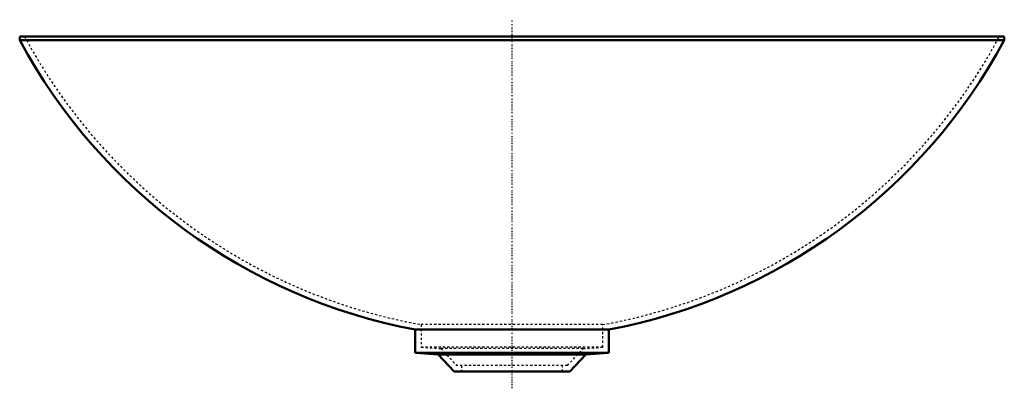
# Model space of a CAD drawing. Header units: millimetres. Extents: x -225 to 225, y -8 to 161.
import ezdxf

# ---------------------------------------------------------------- set-up
doc = ezdxf.new("R2010")
doc.units = ezdxf.units.MM
doc.linetypes.add('Center', pattern=[1.5, 0.45, -0.5, 0.05, -0.5])
doc.linetypes.add('Dashed', pattern=[2, 1, -1])
for name, color, linetype, lineweight in [('2d ConnectionPoints', 7, 'Continuous', 50), ('AM_0', 7, 'Continuous', 50), ('AM_7', 7, 'Center', 25), ('AM_9', 6, 'Dashed', 25)]:
    doc.layers.add(name, color=color, linetype=linetype, lineweight=lineweight)

msp = doc.modelspace()

# ---------------------------------------------------------------- linework, layer by layer
at = {"layer": '2d ConnectionPoints'}
msp.add_point((0, 0), dxfattribs=at)
msp.add_point((0, 0), dxfattribs=at)
at = {"layer": 'AM_0'}
for p, q in [((-224.94, 152.97), (-224.94, 151.24)), ((224.94, 152.97), (-224.94, 152.97)), ((224.94, 151.24), (224.94, 152.97)), ((224.94, 151.24), (-224.94, 151.24)), ((-44.2, 19.12), (-44.2, 8.53)), ((44.2, 19.12), (-44.2, 19.12)), ((44.2, 8.53), (44.2, 19.12)), ((-44.2, 8.53), (-33.76, 7.79)), ((44.2, 8.53), (-44.2, 8.53)), ((-33.76, 7.79), (-26.5, 0)), ((33.76, 7.79), (-33.76, 7.79)), ((26.5, 0), (33.76, 7.79)), ((33.76, 7.79), (44.2, 8.53)), ((26.5, 0), (-26.5, 0))]:
    msp.add_line(p, q, dxfattribs=at)
for centre, start, end in [((4.16, 274.96), 208.3698, 259.2967), ((-4.16, 274.96), 280.7033, 331.6302)]:
    msp.add_arc(centre, 260.37, start, end, dxfattribs=at)
at = {"layer": 'AM_7'}
msp.add_line((0, -7.65), (0, 160.62), dxfattribs=at)
at = {"layer": 'AM_9'}
for p, q in [((-41.44, 21.42), (-41.44, 11.1)), ((41.44, 21.42), (-41.44, 21.42)), ((41.44, 11.1), (41.44, 21.42)), ((-41.44, 11.1), (-32.49, 10.46)), ((41.44, 11.1), (-41.44, 11.1)), ((-32.49, 10.46), (-25.3, 2.76)), ((32.49, 10.46), (-32.49, 10.46)), ((25.3, 2.76), (32.49, 10.46)), ((32.49, 10.46), (41.44, 11.1)), ((25.3, 2.76), (-25.3, 2.76)), ((-23, 2.76), (-23, 0)), ((23, 0), (23, 2.76))]:
    msp.add_line(p, q, dxfattribs=at)
for centre, start, end in [((4.16, 274.96), 208.2642, 259.805), ((-4.16, 274.96), 280.195, 331.7358)]:
    msp.add_arc(centre, 257.61, start, end, dxfattribs=at)

doc.saveas('drawing.dxf')
